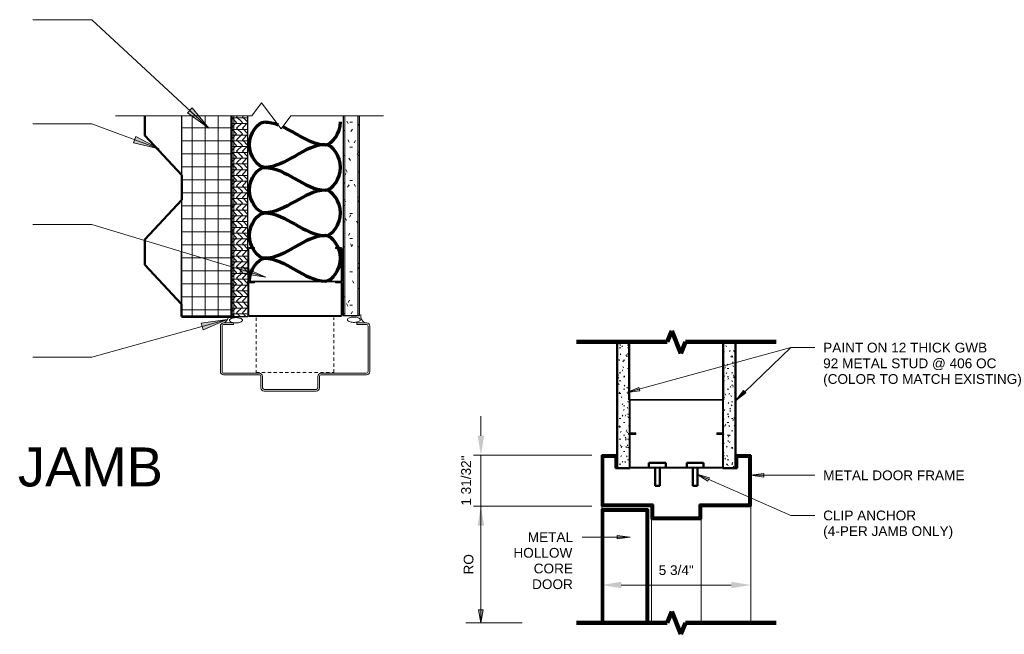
# Model space of a CAD drawing. Header units: inches. Extents: x 32 to 1061, y -183 to 263.
# Tile 16 of 16: x 704 to 742, y 136 to 160. Entities that reach past the tile are written whole.
import ezdxf

# ---------------------------------------------------------------- set-up
doc = ezdxf.new("R2010")
doc.units = ezdxf.units.IN
doc.header["$MEASUREMENT"] = 0
doc.linetypes.add('Hidden 1_8_', pattern=[0.1875, 0.125, -0.0625])
for name, color, linetype, lineweight in [('A-ANNO-DIMS', 211, 'Continuous', 9), ('A-ANNO-NOTE', 131, 'Continuous', 9), ('A-DETL', 90, 'Continuous', 70), ('A-DETL-GENF', 92, 'Continuous', 9), ('A-DETL-HDLN', 90, 'Hidden 1_8_', 9), ('A-DETL-MEDM', 33, 'Continuous', 30), ('A-DETL-THIN', 151, 'Continuous', 9), ('G-ANNO-TEXT', 231, 'Continuous', 9)]:
    doc.layers.add(name, color=color, linetype=linetype, lineweight=lineweight)
doc.styles.add('Arial', font='arial.ttf', dxfattribs={"height": 2})
doc.styles.add('Arial_1', font='arial.ttf', dxfattribs={"height": 0.375})
doc.dimstyles.new('Continuous_USACE_2', dxfattribs={"dimscale": 12, "dimtxt": 0.375, "dimasz": 0.0625, "dimexe": 0.03125, "dimexo": 0.03125, "dimgap": 0.03125, "dimtad": 1, "dimdec": 5, "dimrnd": 0.03125, "dimzin": 3, "dimdsep": 46, "dimlunit": 4, "dimtxsty": 'Arial_1', "dimcen": 0.09375, "dimazin": 0, "dimtfac": 1, "dimtdec": 5, "dimtix": 1, "dimtmove": 0, "dimatfit": 3, "dimfxl": 1, "dimtvp": 1, "dimtfill": 1, "dimfrac": 2, "dimtolj": 1, "dimtzin": 0, "dimlwd": 20, "dimlwe": 20, "dimarcsym": 2})
pattern_1 = [(45, (667.6574, 0), (-0.3959798, 0.3959798), []), (45, (667.6574, 0.6), (-0.3959798, 0.3959798), [])]

# ---------------------------------------------------------------- blocks, each defined once
blk = doc.blocks.new('Plywood-Section - 5_8_-465066-EXTERIOR OPENING HEAD AND JAMB DETAIL')
at = {"layer": 'A-DETL-GENF'}
h = blk.add_hatch(dxfattribs=at)
h.set_pattern_fill('FP2_3', color=256, style=0, pattern_type=2)
h.set_pattern_definition([(270, (-148.248, 80.029), (0.222, 1e-17), []), (225, (-148.248, 80.029), (1e-17, -0.22203153), [0.314, -0.314]), (315, (-148.248, 80.029), (0, -0.22203153), [0.314, -0.314])])
h.paths.add_polyline_path([(0, 0), (0, -0.625), (7.716, -0.625), (7.716, 0), (0.016, 0)])
at = {"layer": 'A-DETL-MEDM'}
for p, q in [((7.716, 0), (0, 0)), ((0, 0), (0, -0.075)), ((0, -0.075), (0, -0.625)), ((0, -0.625), (0.023, -0.625)), ((1.301, -0.625), (1.347, -0.625)), ((2.625, -0.625), (7.716, -0.625))]:
    blk.add_line(p, q, dxfattribs=at)
blk = doc.blocks.new('Interior Metal Studs-Section - 3 5_8_-390702-EXTERIOR OPENING HEAD AND JAMB DETAIL')
at = {"layer": 'A-DETL-GENF'}
for p, q in [((-1.291, -0.942), (-1.291, -2.204)), ((-1.256, -2.2), (-1.256, -0.946)), ((-1.256, -0.946), (-1.041, -0.946)), ((-1.041, -0.946), (-1.041, -0.911)), ((2.084, -0.911), (2.084, -0.946)), ((2.084, -0.946), (2.299, -0.946)), ((2.299, -0.946), (2.299, -2.2)), ((2.334, -2.204), (2.334, -0.942)), ((-1.26, -2.235), (2.302, -2.235)), ((2.299, -2.2), (-1.256, -2.2))]:
    blk.add_line(p, q, dxfattribs=at)
for centre, start, end in [((-1.26, -0.942), 90, 180), ((2.302, -0.942), 360, 90), ((-1.26, -2.204), 180, 270), ((2.302, -2.204), 270, 0)]:
    blk.add_arc(centre, 0.0312, start, end, dxfattribs=at)
blk = doc.blocks.new('Gypsum Wallboard-Section - 5_8_-465067-EXTERIOR OPENING HEAD AND JAMB DETAIL')
at = {"layer": 'A-DETL-GENF'}
h = blk.add_hatch(dxfattribs=at)
h.set_pattern_fill('FP2_4', color=256, style=0, pattern_type=2)
h.set_pattern_definition([(270, (-148.279, 84.327), (0.32, -1.28), [0.106, -0.854, 0.106, -0.854, -5.12]), (270, (-148.279, 84.327), (0.32, -1.28), [-1.92, 0.106, -1.814, 0.106, -0.854, -2.24]), (270, (-148.279, 84.327), (0.32, -1.28), [-4.8, 0.106, -0.534, 0.106, -1.494]), (30, (-148.119, 83.847), (0.9485125, 0.91712813), [0.106, -0.854, 0.106, -0.854, -5.12]), (30, (-148.119, 83.847), (0.9485125, 0.91712813), [-1.92, 0.106, -1.814, 0.106, -0.854, -2.24]), (30, (-148.119, 83.847), (0.9485125, 0.91712813), [-4.8, 0.106, -0.534, 0.106, -1.494]), (150, (-147.479, 83.687), (-1.2685125, 0.36287187), [0.106, -0.854, 0.106, -0.854, -5.12]), (150, (-147.479, 83.687), (-1.2685125, 0.36287187), [-1.92, 0.106, -1.814, 0.106, -0.854, -2.24]), (150, (-147.479, 83.687), (-1.2685125, 0.36287187), [-4.8, 0.106, -0.534, 0.106, -1.494])])
h.paths.add_polyline_path([(0, -0.051), (0, -0.625), (7.685, -0.625), (7.685, 0), (0, 0)])
for p, q in [((0, -0.062), (7.685, -0.062)), ((0, -0.563), (7.685, -0.563))]:
    blk.add_line(p, q, dxfattribs=at)
at = {"layer": 'A-DETL-MEDM'}
for p, q in [((7.685, 0), (0, 0)), ((0, 0), (0, -0.625)), ((0, -0.625), (7.685, -0.625))]:
    blk.add_line(p, q, dxfattribs=at)
blk = doc.blocks.new('Interior Metal Studs-Section - 3 5_8_-V1-EXTERIOR OPENING HEAD AND JAMB DETAIL')
at = {"layer": 'A-DETL-GENF'}
for p, q in [((-1.291, -0.942), (-1.291, -2.204)), ((-1.041, -0.911), (-1.26, -0.911)), ((-1.256, -2.2), (-1.256, -0.946)), ((-1.256, -0.946), (-1.041, -0.946)), ((-1.041, -0.946), (-1.041, -0.911)), ((2.302, -0.911), (2.084, -0.911)), ((2.084, -0.911), (2.084, -0.946)), ((2.084, -0.946), (2.299, -0.946)), ((2.299, -0.946), (2.299, -2.2)), ((2.334, -2.204), (2.334, -0.942)), ((-1.26, -2.235), (2.302, -2.235)), ((2.299, -2.2), (-1.256, -2.2))]:
    blk.add_line(p, q, dxfattribs=at)
for centre, start, end in [((-1.26, -0.942), 90, 180), ((2.302, -0.942), 360, 90), ((-1.26, -2.204), 180, 270), ((2.302, -2.204), 270, 0)]:
    blk.add_arc(centre, 0.0312, start, end, dxfattribs=at)
blk = doc.blocks.new('Double Rabbet Door Frames-Section - 5 3_4_ HM-465068-EXTERIOR OPENING HEAD AND JAMB DETAIL')
at = {"layer": 'A-DETL-GENF'}
for p, q in [((-3.25, 2.5), (-3.25, 2.0625)), ((-3.1875, 2.0625), (-3.1875, 2.5)), ((-1.125, 2.625), (-3.125, 2.625)), ((-3.125, 2.5625), (-1.125, 2.5625)), ((-1.0625, 2.5), (-1.0625, 2.0625)), ((-1, 2.0625), (-1, 2.5)), ((-3.3125, 2), (-5.0625, 2)), ((-5.0625, 1.9375), (-3.3125, 1.9375)), ((0.4375, 2), (-0.9375, 2)), ((-0.9375, 1.9375), (0.4375, 1.9375)), ((-5.1875, 1.875), (-5.1875, 0.125)), ((-5.125, 0.125), (-5.125, 1.875)), ((0.5, 1.875), (0.5, 0.125)), ((0.5625, 0.125), (0.5625, 1.875)), ((-4.6875, 0.0625), (-5.0625, 0.0625)), ((-4.6875, 0), (-4.6875, 0.0625)), ((0.4375, 0.0625), (0.0625, 0.0625)), ((0.0625, 0.0625), (0.0625, 0)), ((0.0625, 0), (0.4375, 0)), ((-5.0625, 0), (-4.6875, 0))]:
    blk.add_line(p, q, dxfattribs=at)
for centre, radius, start, end in [((-3.125, 2.5), 0.125, 90, 180), ((-3.125, 2.5), 0.0625, 90, 180), ((-1.125, 2.5), 0.125, 0, 90), ((-1.125, 2.5), 0.0625, 0, 90), ((-5.0625, 1.875), 0.125, 90, 180), ((-5.0625, 1.875), 0.0625, 90, 180), ((-3.3125, 2.0625), 0.125, 270, 360), ((-3.3125, 2.0625), 0.0625, 270, 360), ((-0.9375, 2.0625), 0.125, 180, 270), ((-0.9375, 2.0625), 0.0625, 180, 270), ((0.4375, 1.875), 0.125, 360, 90), ((0.4375, 1.875), 0.0625, 360, 90), ((-5.0625, 0.125), 0.125, 180, 270), ((-5.0625, 0.125), 0.0625, 180, 270), ((0.4375, 0.125), 0.0625, 270, 0), ((0.4375, 0.125), 0.125, 270, 0)]:
    blk.add_arc(centre, radius, start, end, dxfattribs=at)
blk = doc.blocks.new('Break Line Small - Break Line Small-465237-EXTERIOR OPENING HEAD AND JAMB DETAIL')
at = {"layer": 'A-DETL-GENF'}
for p, q in [((-0.75, 0), (-0.375, 0.5)), ((-0.375, 0.5), (0.375, -0.5)), ((-6, 0), (-0.75, 0)), ((0.375, -0.5), (0.75, 0)), ((0.75, 0), (4.325, 0))]:
    blk.add_line(p, q, dxfattribs=at)
blk = doc.blocks.new('Interior Metal Studs-Section - 3 5_8_-465236-DRYWALL HEAD_JAMB')
at = {"layer": 'A-DETL-GENF'}
for p, q in [((-1.291, 2.204), (-1.291, 0.942)), ((2.302, 2.235), (-1.26, 2.235)), ((-1.256, 0.946), (-1.256, 2.2)), ((-1.256, 2.2), (2.299, 2.2)), ((2.299, 2.2), (2.299, 0.946)), ((2.334, 0.942), (2.334, 2.204)), ((-1.041, 0.946), (-1.256, 0.946)), ((-1.041, 0.911), (-1.041, 0.946)), ((2.299, 0.946), (2.084, 0.946)), ((2.084, 0.946), (2.084, 0.911))]:
    blk.add_line(p, q, dxfattribs=at)
for centre, start, end in [((-1.26, 2.204), 90, 180), ((2.302, 2.204), 360, 90), ((-1.26, 0.942), 180, 270), ((2.302, 0.942), 270, 0)]:
    blk.add_arc(centre, 0.0312, start, end, dxfattribs=at)
blk = doc.blocks.new('Interior Metal Studs-Section - 3 5_8_-390702-DRYWALL HEAD_JAMB')
at = {"layer": 'A-DETL-GENF'}
for p, q in [((-1.291, -0.942), (-1.291, -2.204)), ((-1.041, -0.911), (-1.26, -0.911)), ((-1.256, -2.2), (-1.256, -0.946)), ((-1.256, -0.946), (-1.041, -0.946)), ((-1.041, -0.946), (-1.041, -0.911)), ((2.302, -0.911), (2.084, -0.911)), ((2.084, -0.911), (2.084, -0.946)), ((2.084, -0.946), (2.299, -0.946)), ((2.299, -0.946), (2.299, -2.2)), ((2.334, -2.204), (2.334, -0.942)), ((-1.26, -2.235), (2.302, -2.235)), ((2.299, -2.2), (-1.256, -2.2))]:
    blk.add_line(p, q, dxfattribs=at)
for centre, start, end in [((-1.26, -0.942), 90, 180), ((2.302, -0.942), 360, 90), ((-1.26, -2.204), 180, 270), ((2.302, -2.204), 270, 0)]:
    blk.add_arc(centre, 0.0312, start, end, dxfattribs=at)
blk = doc.blocks.new('*D71')
at = {"layer": 'A-ANNO-DIMS', "color": 0, "lineweight": 20, "transparency": 16777216}
for p, q in [((726.019, 137.885), (726.019, 137.531)), ((726.769, 137.906), (731.009, 137.906)), ((731.759, 137.885), (731.759, 137.531))]:
    blk.add_line(p, q, dxfattribs=at)
at = {"layer": 'A-ANNO-DIMS', "color": 0, "transparency": 16777216}
for points in [[(726.769, 138.031), (726.769, 137.781), (726.019, 137.906)], [(731.009, 138.031), (731.009, 137.781), (731.759, 137.906)]]:
    blk.add_solid(points, dxfattribs=at)
at = {"layer": 'A-ANNO-DIMS', "color": 0, "lineweight": 20, "transparency": 16777216, "insert": (728.889, 138.475), "char_height": 0.375, "width": 1.6175, "attachment_point": 5, "style": 'Arial_1', "bg_fill": 3, "box_fill_scale": 1.25, "bg_fill_color": 256, "bg_fill_true_color": 13158600, "bg_fill_transparency": 0}
blk.add_mtext('\\A1;5 3/4"', dxfattribs=at)
blk = doc.blocks.new('*D72')
at = {"layer": 'A-ANNO-DIMS', "color": 0, "lineweight": 20, "transparency": 16777216}
for p, q in [((721.366, 143.655), (721.366, 144.405)), ((725.644, 142.905), (720.991, 142.905)), ((721.366, 140.945), (721.366, 142.905)), ((725.644, 140.945), (720.991, 140.945)), ((721.366, 140.195), (721.366, 139.445))]:
    blk.add_line(p, q, dxfattribs=at)
at = {"layer": 'A-ANNO-DIMS', "color": 0, "transparency": 16777216}
for points in [[(721.241, 143.655), (721.491, 143.655), (721.366, 142.905)], [(721.241, 140.195), (721.491, 140.195), (721.366, 140.945)]]:
    blk.add_solid(points, dxfattribs=at)
at = {"layer": 'A-ANNO-DIMS', "color": 0, "lineweight": 20, "transparency": 16777216, "insert": (720.797, 141.925), "char_height": 0.375, "width": 2.30971, "attachment_point": 5, "rotation": 90, "style": 'Arial_1', "bg_fill": 3, "box_fill_scale": 1.25, "bg_fill_color": 256, "bg_fill_true_color": 13158600, "bg_fill_transparency": 0}
blk.add_mtext('\\A1;1 31/32"', dxfattribs=at)

msp = doc.modelspace()

# ---------------------------------------------------------------- hatches: boundary and pattern name
at = {"layer": 'A-ANNO-NOTE'}
msp.add_hatch(color=256, dxfattribs=at).paths.add_polyline_path([(721.366407, 136.453967), (721.45457, 136.953967), (721.278243, 136.953967)])
at = {"layer": 'A-DETL-GENF'}
h = msp.add_hatch(dxfattribs=at)
h.set_pattern_fill('FP2_2', style=0, pattern_type=2)
h.set_pattern_definition([(0, (631.7407, 0), (0, 0.5), []), (90, (631.7407, 0), (-0.5, 3e-17), [])])
h.paths.add_polyline_path([(711.844757, 148.199305), (711.844757, 155.964142), (709.844757, 155.964142), (709.844757, 148.199305), (711.607935, 148.199305)])
h = msp.add_hatch(dxfattribs=at)
h.set_pattern_fill('FP3_8', style=0, pattern_type=2)
h.set_pattern_definition([(0, (667.65741, 0), (0.64, 0.16), [0.053, -0.427, 0.053, -0.427, -2.56]), (0, (667.65741, 0), (0.64, 0.16), [-0.96, 0.053, -0.907, 0.053, -0.427, -1.12]), (0, (667.65741, 0), (0.64, 0.16), [-2.4, 0.053, -0.267, 0.053, -0.747]), (120, (667.89741, 0.08), (-0.45856406, 0.47425626), [0.053, -0.427, 0.053, -0.427, -2.56]), (120, (667.89741, 0.08), (-0.45856406, 0.47425626), [-0.96, 0.053, -0.907, 0.053, -0.427, -1.12]), (120, (667.89741, 0.08), (-0.45856406, 0.47425626), [-2.4, 0.053, -0.267, 0.053, -0.747]), (240, (667.97741, 0.4), (-0.18143594, -0.63425626), [0.053, -0.427, 0.053, -0.427, -2.56]), (240, (667.97741, 0.4), (-0.18143594, -0.63425626), [-0.96, 0.053, -0.907, 0.053, -0.427, -1.12]), (240, (667.97741, 0.4), (-0.18143594, -0.63425626), [-2.4, 0.053, -0.267, 0.053, -0.747])])
h.paths.add_polyline_path([(730.700128, 142.404762), (731.168065, 142.404762), (731.168065, 147.26934), (730.699315, 147.26934), (730.700128, 145.037574), (730.70325, 145.030037), (730.704315, 145.018043), (730.70325, 143.752143), (730.699315, 143.738134), (730.700128, 143.713356), (730.70325, 143.705819), (730.704315, 143.693824), (730.70325, 142.427924), (730.699315, 142.413915), (730.699315, 142.404762)])
h.paths.add_polyline_path([(726.610565, 142.404762), (727.079315, 142.404762), (727.079315, 147.26934), (726.610565, 147.26934)])
h = msp.add_hatch(dxfattribs=at)
h.set_pattern_fill('FP3_7', style=0, pattern_type=2)
h.set_pattern_definition(pattern_1)
h.paths.add_polyline_path([(729.845981, 140.444762), (729.845981, 140.944762), (731.759315, 140.944762), (731.759315, 142.904762), (731.168065, 142.904762), (731.168065, 142.404762), (731.230565, 142.404762), (731.230565, 142.842262), (731.696815, 142.842262), (731.696815, 141.007262), (729.783481, 141.007262), (729.783481, 140.507262), (727.995148, 140.507262), (727.995148, 141.007262), (726.081815, 141.007262), (726.081815, 142.842262), (726.548065, 142.842262), (726.548065, 142.404762), (726.610565, 142.404762), (726.610565, 142.904762), (726.019315, 142.904762), (726.019315, 140.944762), (727.932648, 140.944762), (727.932648, 140.444762)])
h = msp.add_hatch(dxfattribs=at)
h.set_pattern_fill('FP3_7', style=0, pattern_type=2)
h.set_pattern_definition(pattern_1)
h.paths.add_polyline_path([(727.807648, 136.454698), (727.807648, 140.819762), (726.019315, 140.819762), (726.019315, 136.454698), (726.081815, 136.454698), (726.081815, 140.757262), (727.745148, 140.757262), (727.745148, 136.454698)])
at = {"layer": 'G-ANNO-TEXT'}
for points in [[(710.889657, 155.494819), (710.24572, 156.271142), (710.066734, 156.078026)], [(708.973528, 154.703081), (708.081298, 155.173463), (707.989956, 154.926509)], [(713.080248, 149.750636), (712.161594, 150.167056), (712.085119, 149.915101)], [(711.59407, 148.12935), (710.595577, 147.986716), (710.666516, 147.733147)], [(726.989335, 145.312159), (727.488943, 145.380891), (727.45413, 145.507858)], [(731.167099, 145.002275), (731.57427, 145.29984), (731.48338, 145.395084)], [(729.680937, 142.17016), (730.112668, 141.909504), (730.16542, 142.030126)], [(731.757492, 142.128783), (732.257492, 142.062957), (732.257492, 142.194609)], [(727.116037, 139.749698), (726.616037, 139.815525), (726.616037, 139.683872)]]:
    msp.add_hatch(color=7, dxfattribs=at).paths.add_polyline_path(points)

# ---------------------------------------------------------------- linework, layer by layer
at = {"layer": 'A-ANNO-NOTE'}
for p, q in [((721.45457, 136.953967), (721.278243, 136.953967)), ((721.278243, 136.953967), (721.366407, 136.453967)), ((721.366407, 136.453967), (721.45457, 136.953967))]:
    msp.add_line(p, q, dxfattribs=at)
at = {"layer": 'A-DETL', "lineweight": 50}
for p, q in [((708.427434, 155.964142), (708.427434, 155.204645)), ((709.844757, 153.678527), (708.427434, 155.204645)), ((709.844757, 153.678527), (709.844757, 152.737048)), ((709.844757, 152.737048), (708.427434, 151.210929)), ((708.427434, 151.210929), (708.427434, 150.229857)), ((709.837812, 148.711217), (708.427434, 150.229857)), ((709.837812, 148.711217), (709.837812, 148.247853)), ((709.844757, 148.247853), (709.837812, 148.247853)), ((711.770009, 148.247853), (709.844757, 148.247853)), ((726.610565, 147.26934), (726.610565, 142.904762)), ((727.079315, 147.26934), (727.079315, 145.030037)), ((730.699315, 147.26934), (730.699315, 145.037574)), ((731.168065, 147.26934), (731.168065, 142.904762)), ((727.079315, 143.752143), (727.079315, 143.705819)), ((730.699315, 143.744606), (730.699315, 143.713356)), ((726.019315, 142.904762), (726.019315, 140.944762)), ((726.019315, 142.904762), (726.610565, 142.904762)), ((726.081815, 142.842262), (726.081815, 141.007262)), ((726.081815, 142.842262), (726.548065, 142.842262)), ((726.548065, 142.842262), (726.548065, 142.404762)), ((726.610565, 142.904762), (726.610565, 142.404762)), ((727.838937, 142.439918), (727.838937, 142.608992)), ((728.487941, 142.608992), (727.838937, 142.608992)), ((728.487941, 142.608992), (728.487941, 142.439918)), ((729.295689, 142.608992), (729.295689, 142.439918)), ((729.295689, 142.608992), (729.944693, 142.608992)), ((729.944693, 142.439918), (729.944693, 142.608992)), ((731.168065, 142.904762), (731.759315, 142.904762)), ((731.168065, 142.904762), (731.168065, 142.404762)), ((731.230565, 142.842262), (731.230565, 142.404762)), ((731.230565, 142.842262), (731.696815, 142.842262)), ((731.696815, 142.842262), (731.696815, 141.007262)), ((731.759315, 142.904762), (731.759315, 140.944762)), ((726.548065, 142.404762), (726.610565, 142.404762)), ((726.610565, 142.404762), (727.102477, 142.404762)), ((727.079315, 142.427924), (727.079315, 142.404762)), ((728.073307, 142.404762), (728.073307, 141.723302)), ((728.25357, 142.404762), (728.25357, 141.723302)), ((729.530059, 142.404762), (729.530059, 141.723302)), ((729.710322, 142.404762), (729.710322, 141.723302)), ((730.681153, 142.404762), (731.168065, 142.404762)), ((730.699315, 142.420387), (730.699315, 142.404762)), ((731.168065, 142.404762), (731.230565, 142.404762)), ((728.073307, 141.723302), (728.25357, 141.723302)), ((729.710322, 141.723302), (729.530059, 141.723302)), ((726.019315, 140.944762), (727.932648, 140.944762)), ((726.019315, 140.819762), (726.019315, 136.454698)), ((726.019315, 140.819762), (727.807648, 140.819762)), ((726.081815, 141.007262), (727.995148, 141.007262)), ((726.081815, 140.757262), (726.081815, 136.454698)), ((726.081815, 140.757262), (727.745148, 140.757262)), ((727.745148, 140.757262), (727.745148, 136.454698)), ((727.807648, 140.819762), (727.807648, 136.454698)), ((727.932648, 140.944762), (727.932648, 140.444762)), ((727.995148, 141.007262), (727.995148, 140.507262)), ((729.783481, 141.007262), (729.783481, 140.507262)), ((729.783481, 141.007262), (731.696815, 141.007262)), ((729.845981, 140.944762), (729.845981, 140.444762)), ((729.845981, 140.944762), (731.759315, 140.944762)), ((727.932648, 140.444762), (729.845981, 140.444762)), ((727.995148, 140.507262), (729.783481, 140.507262))]:
    msp.add_line(p, q, dxfattribs=at)
at = {"layer": 'A-DETL', "lineweight": 90}
for p, q in [((728.714096, 147.695936), (728.542866, 147.26934)), ((728.714096, 147.695936), (729.064534, 146.822871)), ((725.042866, 147.26934), (728.542866, 147.26934)), ((729.064534, 146.822871), (729.24374, 147.26934)), ((729.24374, 147.26934), (732.74374, 147.26934)), ((728.714096, 136.881295), (728.542866, 136.454698)), ((728.714096, 136.881295), (729.064534, 136.008229)), ((725.042866, 136.454698), (728.542866, 136.454698)), ((729.064534, 136.008229), (729.24374, 136.454698)), ((729.24374, 136.454698), (732.74374, 136.454698))]:
    msp.add_line(p, q, dxfattribs=at)
at = {"layer": 'A-DETL', "lineweight": 18}
for p, q in [((726.019315, 140.944762), (726.019315, 136.454698)), ((731.759315, 140.944762), (731.759315, 136.454698))]:
    msp.add_line(p, q, dxfattribs=at)
at = {"layer": 'A-DETL'}
for points in [[(713.040843, 153.982228), (712.765857, 153.982228), (712.149162, 154.857228), (712.765857, 155.732228), (713.040843, 155.732228)], [(713.040843, 155.732228), (713.214677, 155.732228), (713.385135, 155.69109), (713.553681, 155.626654)], [(713.729975, 155.551219), (714.275996, 155.294966), (714.807124, 154.857228), (715.374176, 154.857228)], [(715.374176, 154.857228), (715.649162, 154.857228), (715.957509, 155.319749), (715.957509, 155.732228)], [(715.374176, 154.857228), (714.572461, 154.857228), (713.842558, 153.982228), (713.040843, 153.982228)], [(715.374176, 153.107228), (715.649162, 153.107228), (716.265857, 153.982228), (715.649162, 154.857228), (715.374176, 154.857228)], [(713.040843, 152.232228), (712.765857, 152.232228), (712.149162, 153.107228), (712.765857, 153.982228), (713.040843, 153.982228)], [(713.040843, 153.982228), (713.842558, 153.982228), (714.572461, 153.107228), (715.374176, 153.107228)], [(715.374176, 153.107228), (714.572461, 153.107228), (713.842558, 152.232228), (713.040843, 152.232228)], [(715.374176, 151.357228), (715.649162, 151.357228), (716.265857, 152.232228), (715.649162, 153.107228), (715.374176, 153.107228)], [(713.040843, 150.482228), (712.765857, 150.482228), (712.149162, 151.357228), (712.765857, 152.232228), (713.040843, 152.232228)], [(713.040843, 152.232228), (713.842558, 152.232228), (714.572461, 151.357228), (715.374176, 151.357228)], [(715.374176, 151.357228), (714.572461, 151.357228), (713.842558, 150.482228), (713.040843, 150.482228)], [(715.374176, 149.607228), (715.649162, 149.607228), (716.265857, 150.482228), (715.649162, 151.357228), (715.374176, 151.357228)], [(712.457509, 149.607228), (712.457509, 150.019707), (712.765857, 150.482228), (713.040843, 150.482228)], [(713.040843, 150.482228), (713.842558, 150.482228), (714.572461, 149.607228), (715.374176, 149.607228)]]:
    msp.add_open_spline(points, degree=3, dxfattribs=at)
at = {"layer": 'A-DETL-HDLN'}
for p, q in [((712.707509, 148.199305), (712.707509, 146.085648)), ((715.707509, 146.085648), (715.707509, 148.199305)), ((712.707509, 146.085648), (715.707509, 146.085648))]:
    msp.add_line(p, q, dxfattribs=at)
at = {"layer": 'A-DETL-MEDM'}
for p, q in [((709.844757, 153.678527), (709.844757, 155.964142)), ((709.837812, 148.711217), (709.844757, 152.737048))]:
    msp.add_line(p, q, dxfattribs=at)
at = {"layer": 'A-DETL-THIN'}
for p, q in [((709.844757, 155.964142), (709.844757, 148.199305)), ((711.844757, 148.199305), (711.844757, 155.964142)), ((709.844757, 148.199305), (711.844757, 148.199305)), ((727.932648, 140.444762), (727.932648, 136.454698)), ((729.845981, 140.444762), (729.845981, 136.454698)), ((720.787161, 136.454698), (722.952515, 136.454698))]:
    msp.add_line(p, q, dxfattribs=at)
for centre, start, end in [((717.01996, 148.265474), 169.9641469, 250.0358531), ((711.358873, 148.269093), 289.9641469, 345.3339024), ((711.358873, 148.269093), 345.3339024, 355.7791406)]:
    msp.add_arc(centre, 0.288582, start, end, dxfattribs=at)
for points in [[(712.183068, 148.097617), (712.183053, 148.103272), (712.180792, 148.114408), (712.170601, 148.130792), (712.153941, 148.146235), (712.123693, 148.165067), (712.051825, 148.192057), (711.910858, 148.20663), (711.77106, 148.181652), (711.697517, 148.139575), (711.683107, 148.111755), (711.683068, 148.097617)], [(711.683068, 148.097617), (711.683084, 148.091962), (711.685344, 148.080827), (711.695536, 148.064442), (711.712195, 148.049), (711.742443, 148.030167), (711.814312, 148.003177), (711.955278, 147.988605), (712.095076, 148.013582), (712.168619, 148.05566), (712.183029, 148.083479), (712.183068, 148.097617)], [(716.723166, 148.119138), (716.72315, 148.124793), (716.72089, 148.135928), (716.710698, 148.152313), (716.694039, 148.167756), (716.663791, 148.186588), (716.591922, 148.213578), (716.450956, 148.228151), (716.311158, 148.203173), (716.237615, 148.161096), (716.223205, 148.133276), (716.223166, 148.119138)], [(716.223166, 148.119138), (716.223181, 148.113483), (716.225442, 148.102348), (716.235634, 148.085963), (716.252293, 148.07052), (716.282541, 148.051688), (716.354409, 148.024698), (716.495376, 148.010126), (716.635174, 148.035103), (716.708717, 148.077181), (716.723127, 148.105), (716.723166, 148.119138)]]:
    msp.add_open_spline(points, degree=3, knots=[0, 0, 0, 0, 0.052631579, 0.105263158, 0.157894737, 0.210526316, 0.315789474, 0.526315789, 0.736842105, 0.868421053, 1, 1, 1, 1], dxfattribs=at)
at = {"layer": 'G-ANNO-TEXT', "color": 7}
for p, q in [((706.386168, 159.668784), (704.104083, 159.668784)), ((710.889657, 155.494819), (706.386168, 159.668784)), ((710.24572, 156.271142), (710.066734, 156.078026)), ((710.889657, 155.494819), (710.24572, 156.271142)), ((710.066734, 156.078026), (710.889657, 155.494819)), ((706.386168, 155.660076), (704.104083, 155.660076)), ((708.973528, 154.703081), (706.386168, 155.660076)), ((708.081298, 155.173463), (707.989956, 154.926509)), ((708.973528, 154.703081), (708.081298, 155.173463)), ((707.989956, 154.926509), (708.973528, 154.703081)), ((706.386168, 151.782472), (704.104083, 151.782472)), ((713.080248, 149.750636), (706.386168, 151.782472)), ((712.161594, 150.167056), (712.085119, 149.915101)), ((712.085119, 149.915101), (713.080248, 149.750636)), ((713.080248, 149.750636), (712.161594, 150.167056)), ((711.59407, 148.12935), (706.386168, 146.67237)), ((711.59407, 148.12935), (710.595577, 147.986716)), ((710.595577, 147.986716), (710.666516, 147.733147)), ((710.666516, 147.733147), (711.59407, 148.12935)), ((726.989335, 145.312159), (733.307102, 147.044434)), ((731.167099, 145.002275), (733.307102, 147.044434)), ((733.307102, 147.044434), (734.229198, 147.044434)), ((733.307102, 147.044434), (734.229198, 147.044434)), ((706.386168, 146.67237), (704.104083, 146.67237)), ((727.45413, 145.507858), (726.989335, 145.312159)), ((726.989335, 145.312159), (727.488943, 145.380891)), ((727.488943, 145.380891), (727.45413, 145.507858)), ((731.48338, 145.395084), (731.167099, 145.002275)), ((731.167099, 145.002275), (731.57427, 145.29984)), ((731.57427, 145.29984), (731.48338, 145.395084)), ((729.680937, 142.17016), (730.112668, 141.909504)), ((730.16542, 142.030126), (729.680937, 142.17016)), ((729.680937, 142.17016), (733.307102, 140.58432)), ((730.112668, 141.909504), (730.16542, 142.030126)), ((732.257492, 142.194609), (731.757492, 142.128783)), ((731.757492, 142.128783), (732.257492, 142.062957)), ((731.757492, 142.128783), (734.229198, 142.128783)), ((732.257492, 142.062957), (732.257492, 142.194609)), ((733.307102, 140.58432), (734.229198, 140.58432)), ((727.116037, 139.749698), (725.263751, 139.749698)), ((727.116037, 139.749698), (726.616037, 139.815525)), ((726.616037, 139.815525), (726.616037, 139.683872)), ((726.616037, 139.683872), (727.116037, 139.749698))]:
    msp.add_line(p, q, dxfattribs=at)

# ---------------------------------------------------------------- block references
at = {"layer": 'A-DETL-GENF'}
for name, p in [('Break Line Small - Break Line Small-465237-EXTERIOR OPENING HEAD AND JAMB DETAIL', (713.293901, 155.964142)), ('Interior Metal Studs-Section - 3 5_8_-V1-EXTERIOR OPENING HEAD AND JAMB DETAIL', (713.68632, 151.806926)), ('Interior Metal Studs-Section - 3 5_8_-390702-EXTERIOR OPENING HEAD AND JAMB DETAIL', (713.68632, 150.482708)), ('Interior Metal Studs-Section - 3 5_8_-465236-DRYWALL HEAD_JAMB', (728.370625, 142.818345)), ('Interior Metal Studs-Section - 3 5_8_-390702-DRYWALL HEAD_JAMB', (728.370625, 144.639617))]:
    msp.add_blockref(name, p, dxfattribs=at)
for name, p, rotation in [('Plywood-Section - 5_8_-465066-EXTERIOR OPENING HEAD AND JAMB DETAIL', (711.770009, 148.247853), 90), ('Gypsum Wallboard-Section - 5_8_-465067-EXTERIOR OPENING HEAD AND JAMB DETAIL', (716.067318, 148.279103), 90), ('Double Rabbet Door Frames-Section - 5 3_4_ HM-465068-EXTERIOR OPENING HEAD AND JAMB DETAIL', (711.894904, 147.997853), 180)]:
    msp.add_blockref(name, p, dxfattribs=dict(at, rotation=rotation))

# ---------------------------------------------------------------- texts
at = {"layer": 'G-ANNO-TEXT', "color": 7, "attachment_point": 1, "style": 'Arial'}
for s, insert, char_height, width in [('PAINT ON 12 THICK GWB', (734.549198, 147.231934), 0.375, 7.75175), ('92 METAL STUD @ 406 OC', (734.549198, 146.627768), 0.375, 8.181), ('(COLOR TO MATCH EXISTING)', (734.549198, 146.023601), 0.375, 9.41825), ('JAMB', (703.530716, 143.200701), 1.5, 6.767), ('METAL DOOR FRAME', (734.549198, 142.316283), 0.375, 6.703875), ('CLIP ANCHOR', (734.549198, 140.77182), 0.375, 4.3935), ('(4-PER JAMB ONLY)', (734.549198, 140.167654), 0.375, 6.148375), ('METAL ', (723.170282, 139.937198), 0.375, 2.14625), ('HOLLOW ', (722.618198, 139.333032), 0.375, 2.815375), ('CORE ', (723.399448, 138.728865), 0.375, 1.8685), ('DOOR', (723.336948, 138.124698), 0.375, 1.94425)]:
    msp.add_mtext(s, dxfattribs=dict(at, insert=insert, char_height=char_height, width=width))
at = {"layer": 'G-ANNO-TEXT', "color": 7, "insert": (720.703851, 138.309355), "char_height": 0.375, "width": 0.972125, "attachment_point": 1, "rotation": 90, "style": 'Arial'}
msp.add_mtext('RO', dxfattribs=at)

# ---------------------------------------------------------------- next in the draw order: dimensions: what is measured, and where the dimension line sits
at = {"layer": 'A-ANNO-DIMS', "lineweight": 20}
dim = msp.add_linear_dim(base=(721.366201, 142.904762), p1=(726.019315, 140.944762), p2=(726.019315, 142.904762), angle=90, dimstyle='Continuous_USACE_2', override={"dimpost": '<>'}, dxfattribs=at)
dim.commit()
dim.dimension.update_dxf_attribs({"geometry": '*D72', "text_midpoint": (720.797178, 141.924762)})
dim = msp.add_linear_dim(base=(731.759315, 137.90629), p1=(726.019315, 138.259844), p2=(731.759315, 138.259844), dimstyle='Continuous_USACE_2', override={"dimpost": '<>'}, dxfattribs=at)
dim.commit()
dim.dimension.update_dxf_attribs({"geometry": '*D71', "text_midpoint": (728.889315, 138.475313)})

# ---------------------------------------------------------------- next in the draw order: linework, layer by layer
at = {"layer": 'A-ANNO-NOTE'}
msp.add_line((721.366407, 136.453967), (721.366407, 140.942091), dxfattribs=at)

doc.saveas('drawing.dxf')
